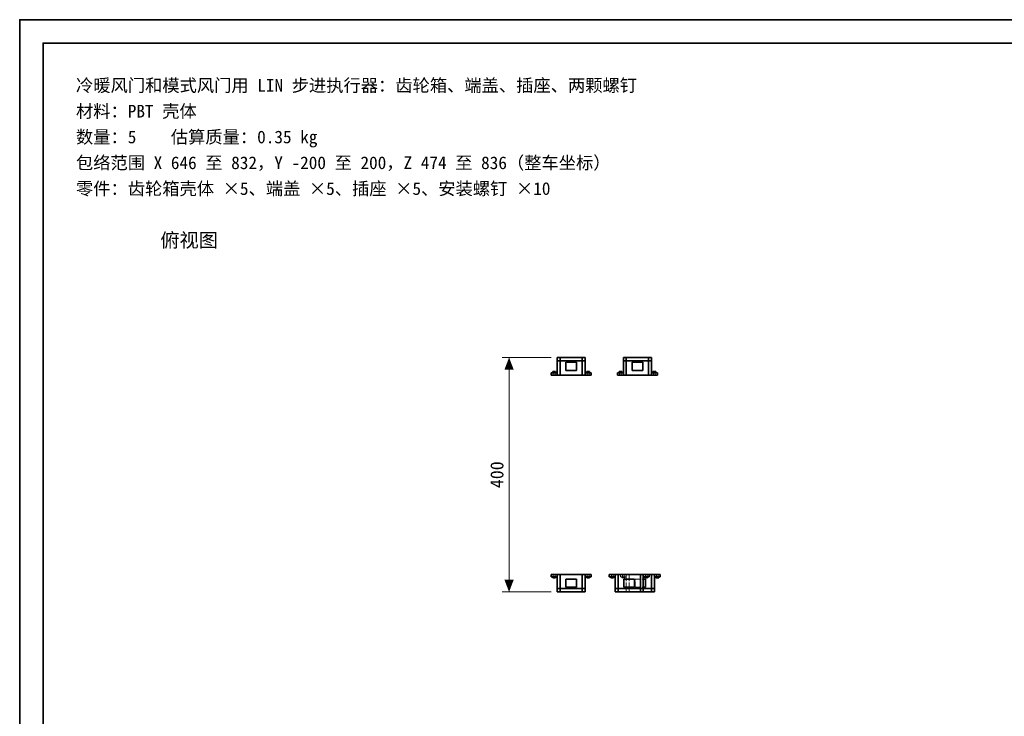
# Model space of a CAD drawing. Header units: millimetres. Extents: x 0 to 420, y 0 to 297.
# Tile 2 of 3: x 0 to 210, y 148 to 297. Entities that reach past the tile are written whole.
import ezdxf
from ezdxf.enums import TextEntityAlignment as Align

# ---------------------------------------------------------------- set-up
doc = ezdxf.new("R2010")
doc.units = ezdxf.units.MM
doc.linetypes.add('DASHED', pattern=[1.524, 1.27, -0.254])
for name, color, linetype, lineweight, true_color in [('DIM', 7, 'Continuous', 18, 0x1e5aa0), ('FRAME', 7, 'Continuous', 35, 0x3c3c3c), ('HIDDEN', 7, 'DASHED', 13, 0x969696), ('OUTLINE', 7, 'Continuous', 35, 0x141414), ('TEXT', 7, 'Continuous', 18, 0x141414)]:
    doc.layers.add(name, color=color, linetype=linetype, lineweight=lineweight, true_color=true_color)
doc.styles.add('ZH', font='simsun.ttc')

msp = doc.modelspace()

# ---------------------------------------------------------------- hatches: boundary and pattern name
at = {"layer": 'DIM'}
for points in [[(104.38, 225), (103.39, 222.4), (105.36, 222.4)], [(104.38, 175), (105.36, 177.6), (103.39, 177.6)]]:
    msp.add_hatch(color=7, dxfattribs=at).paths.add_polyline_path(points)

# ---------------------------------------------------------------- linework, layer by layer
for points in [[(113.38, 225), (102.88, 225)], [(104.38, 175), (104.38, 225)], [(113.38, 175), (102.88, 175)]]:
    msp.add_lwpolyline(points, dxfattribs=at)
at = {"layer": 'FRAME'}
for points in [[(0, 0), (420, 0), (420, 297), (0, 297)], [(5, 5), (415, 5), (415, 292), (5, 292)]]:
    msp.add_lwpolyline(points, close=True, dxfattribs=at)
at = {"layer": 'HIDDEN'}
for points in [[(114.62, 224.25), (114.62, 225)], [(114.62, 225), (114.73, 225), (114.83, 225), (114.94, 225), (115.04, 225), (115.15, 225), (115.25, 225)], [(115.25, 225), (120, 225)], [(115.25, 224.25), (115.25, 225)], [(120.62, 225), (120.52, 225), (120.42, 225), (120.31, 225), (120.21, 225), (120.1, 225), (120, 225)], [(120, 224.25), (120, 225)], [(120.62, 224.25), (120.62, 225)], [(128.75, 224.25), (128.75, 225)], [(128.75, 225), (128.85, 225), (128.96, 225), (129.06, 225), (129.17, 225), (129.27, 225), (129.38, 225)], [(129.38, 225), (134.12, 225)], [(129.38, 224.25), (129.38, 225)], [(134.75, 225), (134.65, 225), (134.54, 225), (134.44, 225), (134.33, 225), (134.23, 225), (134.12, 225)], [(134.12, 224.25), (134.12, 225)], [(134.75, 224.25), (134.75, 225)], [(114.62, 221.25), (114.62, 224.25)], [(115.25, 224.25), (115.15, 224.25), (115.04, 224.25), (114.94, 224.25), (114.83, 224.25), (114.73, 224.25), (114.62, 224.25)], [(120, 224.25), (115.25, 224.25)], [(115.25, 221.25), (115.25, 224.25)], [(116.5, 222.25), (116.5, 224)], [(116.5, 224), (118.75, 224)], [(118.75, 222.25), (118.75, 224)], [(120.62, 224.25), (120.52, 224.25), (120.42, 224.25), (120.31, 224.25), (120.21, 224.25), (120.1, 224.25), (120, 224.25)], [(120, 221.25), (120, 224.25)], [(120.62, 221.25), (120.62, 224.25)], [(128.75, 221.25), (128.75, 224.25)], [(129.38, 224.25), (129.27, 224.25), (129.17, 224.25), (129.06, 224.25), (128.96, 224.25), (128.85, 224.25), (128.75, 224.25)], [(134.12, 224.25), (129.38, 224.25)], [(129.38, 221.25), (129.38, 224.25)], [(130.62, 222.25), (130.62, 224)], [(130.62, 224), (132.88, 224)], [(132.88, 222.25), (132.88, 224)], [(134.75, 224.25), (134.65, 224.25), (134.54, 224.25), (134.44, 224.25), (134.33, 224.25), (134.23, 224.25), (134.12, 224.25)], [(134.12, 221.25), (134.12, 224.25)], [(134.75, 221.25), (134.75, 224.25)], [(113.38, 221.25), (113.38, 221.75)], [(113.38, 221.75), (114.62, 221.75)], [(113.38, 221.25), (114.62, 221.25)], [(114, 221.99), (113.7, 221.99)], [(113.7, 221.75), (113.7, 221.99)], [(113.7, 221.75), (114, 221.75)], [(114, 221.75), (113.7, 221.75)], [(114.19, 221.75), (114.12, 221.75), (114.06, 221.75), (114, 221.75), (113.94, 221.75), (113.88, 221.75), (113.81, 221.75)], [(113.81, 221.75), (113.84, 221.75), (113.88, 221.75), (113.91, 221.75), (113.94, 221.75), (113.97, 221.75), (114, 221.75)], [(113.81, 221.31), (113.81, 221.75)], [(114.19, 221.31), (114.12, 221.31), (114.06, 221.31), (114, 221.31), (113.94, 221.31), (113.88, 221.31), (113.81, 221.31)], [(113.81, 221.31), (113.84, 221.31), (113.88, 221.31), (113.91, 221.31), (113.94, 221.31), (113.97, 221.31), (114, 221.31)], [(114.3, 221.99), (114, 221.99)], [(114, 221.75), (114, 221.99)], [(114, 221.75), (114.3, 221.75)], [(114.3, 221.75), (114, 221.75)], [(114, 221.75), (114.03, 221.75), (114.06, 221.75), (114.09, 221.75), (114.12, 221.75), (114.16, 221.75), (114.19, 221.75)], [(114, 221.31), (114.03, 221.31), (114.06, 221.31), (114.09, 221.31), (114.12, 221.31), (114.16, 221.31), (114.19, 221.31)], [(114.19, 221.31), (114.19, 221.75)], [(114.3, 221.75), (114.3, 221.99)], [(114.62, 221.25), (114.62, 221.75)], [(114.62, 221.25), (114.62, 221.75)], [(114.62, 221.25), (114.73, 221.25), (114.83, 221.25), (114.94, 221.25), (115.04, 221.25), (115.15, 221.25), (115.25, 221.25)], [(115.25, 221.25), (120, 221.25)], [(116.5, 222.25), (118.75, 222.25)], [(120.62, 221.25), (120.52, 221.25), (120.42, 221.25), (120.31, 221.25), (120.21, 221.25), (120.1, 221.25), (120, 221.25)], [(120.62, 221.25), (120.62, 221.75)], [(120.62, 221.25), (120.62, 221.75)], [(120.62, 221.75), (121.88, 221.75)], [(120.62, 221.25), (121.88, 221.25)], [(121.25, 221.99), (120.95, 221.99)], [(120.95, 221.75), (120.95, 221.99)], [(120.95, 221.75), (121.25, 221.75)], [(121.25, 221.75), (120.95, 221.75)], [(121.44, 221.75), (121.38, 221.75), (121.31, 221.75), (121.25, 221.75), (121.19, 221.75), (121.12, 221.75), (121.06, 221.75)], [(121.06, 221.75), (121.09, 221.75), (121.12, 221.75), (121.16, 221.75), (121.19, 221.75), (121.22, 221.75), (121.25, 221.75)], [(121.06, 221.31), (121.06, 221.75)], [(121.44, 221.31), (121.38, 221.31), (121.31, 221.31), (121.25, 221.31), (121.19, 221.31), (121.12, 221.31), (121.06, 221.31)], [(121.06, 221.31), (121.09, 221.31), (121.12, 221.31), (121.16, 221.31), (121.19, 221.31), (121.22, 221.31), (121.25, 221.31)], [(121.55, 221.99), (121.25, 221.99)], [(121.25, 221.75), (121.25, 221.99)], [(121.25, 221.75), (121.55, 221.75)], [(121.55, 221.75), (121.25, 221.75)], [(121.25, 221.75), (121.28, 221.75), (121.31, 221.75), (121.34, 221.75), (121.38, 221.75), (121.41, 221.75), (121.44, 221.75)], [(121.25, 221.31), (121.28, 221.31), (121.31, 221.31), (121.34, 221.31), (121.38, 221.31), (121.41, 221.31), (121.44, 221.31)], [(121.44, 221.31), (121.44, 221.75)], [(121.55, 221.75), (121.55, 221.99)], [(121.88, 221.25), (121.88, 221.75)], [(127.5, 221.25), (127.5, 221.75)], [(127.5, 221.75), (128.75, 221.75)], [(127.5, 221.25), (128.75, 221.25)], [(128.12, 221.99), (127.83, 221.99)], [(127.83, 221.75), (127.83, 221.99)], [(127.83, 221.75), (128.12, 221.75)], [(128.12, 221.75), (127.83, 221.75)], [(128.31, 221.75), (128.25, 221.75), (128.19, 221.75), (128.12, 221.75), (128.06, 221.75), (128, 221.75), (127.94, 221.75)], [(127.94, 221.75), (127.97, 221.75), (128, 221.75), (128.03, 221.75), (128.06, 221.75), (128.09, 221.75), (128.12, 221.75)], [(127.94, 221.31), (127.94, 221.75)], [(128.31, 221.31), (128.25, 221.31), (128.19, 221.31), (128.12, 221.31), (128.06, 221.31), (128, 221.31), (127.94, 221.31)], [(127.94, 221.31), (127.97, 221.31), (128, 221.31), (128.03, 221.31), (128.06, 221.31), (128.09, 221.31), (128.12, 221.31)], [(128.43, 221.99), (128.12, 221.99)], [(128.12, 221.75), (128.12, 221.99)], [(128.12, 221.75), (128.43, 221.75)], [(128.43, 221.75), (128.12, 221.75)], [(128.12, 221.75), (128.16, 221.75), (128.19, 221.75), (128.22, 221.75), (128.25, 221.75), (128.28, 221.75), (128.31, 221.75)], [(128.12, 221.31), (128.16, 221.31), (128.19, 221.31), (128.22, 221.31), (128.25, 221.31), (128.28, 221.31), (128.31, 221.31)], [(128.31, 221.31), (128.31, 221.75)], [(128.43, 221.75), (128.43, 221.99)], [(128.75, 221.25), (128.75, 221.75)], [(128.75, 221.25), (128.75, 221.75)], [(128.75, 221.25), (128.85, 221.25), (128.96, 221.25), (129.06, 221.25), (129.17, 221.25), (129.27, 221.25), (129.38, 221.25)], [(129.38, 221.25), (134.12, 221.25)], [(130.62, 222.25), (132.88, 222.25)], [(134.75, 221.25), (134.65, 221.25), (134.54, 221.25), (134.44, 221.25), (134.33, 221.25), (134.23, 221.25), (134.12, 221.25)], [(134.75, 221.25), (134.75, 221.75)], [(134.75, 221.25), (134.75, 221.75)], [(134.75, 221.75), (136, 221.75)], [(134.75, 221.25), (136, 221.25)], [(135.38, 221.99), (135.07, 221.99)], [(135.07, 221.75), (135.07, 221.99)], [(135.07, 221.75), (135.38, 221.75)], [(135.38, 221.75), (135.07, 221.75)], [(135.56, 221.75), (135.5, 221.75), (135.44, 221.75), (135.38, 221.75), (135.31, 221.75), (135.25, 221.75), (135.19, 221.75)], [(135.19, 221.75), (135.22, 221.75), (135.25, 221.75), (135.28, 221.75), (135.31, 221.75), (135.34, 221.75), (135.38, 221.75)], [(135.19, 221.31), (135.19, 221.75)], [(135.56, 221.31), (135.5, 221.31), (135.44, 221.31), (135.38, 221.31), (135.31, 221.31), (135.25, 221.31), (135.19, 221.31)], [(135.19, 221.31), (135.22, 221.31), (135.25, 221.31), (135.28, 221.31), (135.31, 221.31), (135.34, 221.31), (135.38, 221.31)], [(135.68, 221.99), (135.38, 221.99)], [(135.38, 221.75), (135.38, 221.99)], [(135.38, 221.75), (135.68, 221.75)], [(135.68, 221.75), (135.38, 221.75)], [(135.38, 221.75), (135.41, 221.75), (135.44, 221.75), (135.47, 221.75), (135.5, 221.75), (135.53, 221.75), (135.56, 221.75)], [(135.38, 221.31), (135.41, 221.31), (135.44, 221.31), (135.47, 221.31), (135.5, 221.31), (135.53, 221.31), (135.56, 221.31)], [(135.56, 221.31), (135.56, 221.75)], [(135.68, 221.75), (135.68, 221.99)], [(136, 221.25), (136, 221.75)], [(113.38, 178.75), (114.62, 178.75)], [(113.38, 178.25), (113.38, 178.75)], [(114.19, 178.69), (114.12, 178.69), (114.06, 178.69), (114, 178.69), (113.94, 178.69), (113.88, 178.69), (113.81, 178.69)], [(113.81, 178.69), (113.84, 178.69), (113.88, 178.69), (113.91, 178.69), (113.94, 178.69), (113.97, 178.69), (114, 178.69)], [(113.81, 178.69), (113.81, 178.25)], [(114, 178.69), (114.03, 178.69), (114.06, 178.69), (114.09, 178.69), (114.12, 178.69), (114.16, 178.69), (114.19, 178.69)], [(114.19, 178.69), (114.19, 178.25)], [(114.62, 178.25), (114.62, 178.75)], [(114.62, 178.25), (114.62, 178.75)], [(114.62, 175.75), (114.62, 178.75)], [(114.62, 178.75), (114.73, 178.75), (114.83, 178.75), (114.94, 178.75), (115.04, 178.75), (115.15, 178.75), (115.25, 178.75)], [(115.25, 178.75), (120, 178.75)], [(115.25, 175.75), (115.25, 178.75)], [(120.62, 178.75), (120.52, 178.75), (120.42, 178.75), (120.31, 178.75), (120.21, 178.75), (120.1, 178.75), (120, 178.75)], [(120, 175.75), (120, 178.75)], [(120.62, 178.75), (121.88, 178.75)], [(120.62, 175.75), (120.62, 178.75)], [(120.62, 178.25), (120.62, 178.75)], [(120.62, 178.25), (120.62, 178.75)], [(121.44, 178.69), (121.38, 178.69), (121.31, 178.69), (121.25, 178.69), (121.19, 178.69), (121.12, 178.69), (121.06, 178.69)], [(121.06, 178.69), (121.09, 178.69), (121.12, 178.69), (121.16, 178.69), (121.19, 178.69), (121.22, 178.69), (121.25, 178.69)], [(121.06, 178.69), (121.06, 178.25)], [(121.25, 178.69), (121.28, 178.69), (121.31, 178.69), (121.34, 178.69), (121.38, 178.69), (121.41, 178.69), (121.44, 178.69)], [(121.44, 178.69), (121.44, 178.25)], [(121.88, 178.25), (121.88, 178.75)], [(125.75, 178.75), (127, 178.75)], [(125.75, 178.25), (125.75, 178.75)], [(126.56, 178.69), (126.5, 178.69), (126.44, 178.69), (126.38, 178.69), (126.31, 178.69), (126.25, 178.69), (126.19, 178.69)], [(126.19, 178.69), (126.22, 178.69), (126.25, 178.69), (126.28, 178.69), (126.31, 178.69), (126.34, 178.69), (126.38, 178.69)], [(126.19, 178.69), (126.19, 178.25)], [(126.38, 178.69), (126.41, 178.69), (126.44, 178.69), (126.47, 178.69), (126.5, 178.69), (126.53, 178.69), (126.56, 178.69)], [(126.56, 178.69), (126.56, 178.25)], [(127, 178.25), (127, 178.75)], [(127, 178.25), (127, 178.75)], [(127, 175.75), (127, 178.75)], [(127, 178.75), (127.1, 178.75), (127.21, 178.75), (127.31, 178.75), (127.42, 178.75), (127.52, 178.75), (127.62, 178.75)], [(127.62, 178.75), (132.38, 178.75)], [(127.62, 175.75), (127.62, 178.75)], [(128.12, 178.75), (129.38, 178.75)], [(128.12, 178.75), (129.38, 178.75)], [(128.12, 178.25), (128.12, 178.75)], [(128.12, 178.25), (128.12, 178.75)], [(128.94, 178.69), (128.88, 178.69), (128.81, 178.69), (128.75, 178.69), (128.69, 178.69), (128.62, 178.69), (128.56, 178.69)], [(128.56, 178.69), (128.59, 178.69), (128.62, 178.69), (128.66, 178.69), (128.69, 178.69), (128.72, 178.69), (128.75, 178.69)], [(128.56, 178.69), (128.56, 178.25)], [(128.75, 178.69), (128.78, 178.69), (128.81, 178.69), (128.84, 178.69), (128.88, 178.69), (128.91, 178.69), (128.94, 178.69)], [(128.94, 178.69), (128.94, 178.25)], [(129.38, 175.75), (129.38, 178.75)], [(129.38, 178.25), (129.38, 178.75)], [(129.38, 178.25), (129.38, 178.75)], [(129.38, 175.75), (129.38, 178.75)], [(129.38, 178.75), (129.48, 178.75), (129.58, 178.75), (129.69, 178.75), (129.79, 178.75), (129.9, 178.75), (130, 178.75)], [(129.38, 178.75), (129.48, 178.75), (129.58, 178.75), (129.69, 178.75), (129.79, 178.75), (129.9, 178.75), (130, 178.75)], [(130, 178.75), (134.75, 178.75)], [(130, 178.75), (134.25, 178.75)], [(130, 175.75), (130, 178.75)], [(130, 175.75), (130, 178.75)], [(133, 178.75), (132.9, 178.75), (132.79, 178.75), (132.69, 178.75), (132.58, 178.75), (132.48, 178.75), (132.38, 178.75)], [(132.38, 175.75), (132.38, 178.75)], [(133, 178.75), (134.25, 178.75)], [(133, 175.75), (133, 178.75)], [(133, 178.25), (133, 178.75)], [(133, 178.25), (133, 178.75)], [(133.81, 178.69), (133.75, 178.69), (133.69, 178.69), (133.62, 178.69), (133.56, 178.69), (133.5, 178.69), (133.44, 178.69)], [(133.44, 178.69), (133.47, 178.69), (133.5, 178.69), (133.53, 178.69), (133.56, 178.69), (133.59, 178.69), (133.62, 178.69)], [(133.44, 178.69), (133.44, 178.25)], [(133.62, 178.69), (133.66, 178.69), (133.69, 178.69), (133.72, 178.69), (133.75, 178.69), (133.78, 178.69), (133.81, 178.69)], [(133.81, 178.69), (133.81, 178.25)], [(134.25, 178.25), (134.25, 178.75)], [(135.38, 178.75), (135.27, 178.75), (135.17, 178.75), (135.06, 178.75), (134.96, 178.75), (134.85, 178.75), (134.75, 178.75)], [(134.75, 175.75), (134.75, 178.75)], [(135.38, 178.75), (136.62, 178.75)], [(135.38, 175.75), (135.38, 178.75)], [(135.38, 178.25), (135.38, 178.75)], [(135.38, 178.25), (135.38, 178.75)], [(136.19, 178.69), (136.12, 178.69), (136.06, 178.69), (136, 178.69), (135.94, 178.69), (135.88, 178.69), (135.81, 178.69)], [(135.81, 178.69), (135.84, 178.69), (135.88, 178.69), (135.91, 178.69), (135.94, 178.69), (135.97, 178.69), (136, 178.69)], [(135.81, 178.69), (135.81, 178.25)], [(136, 178.69), (136.03, 178.69), (136.06, 178.69), (136.09, 178.69), (136.12, 178.69), (136.16, 178.69), (136.19, 178.69)], [(136.19, 178.69), (136.19, 178.25)], [(136.62, 178.25), (136.62, 178.75)], [(113.38, 178.25), (114.62, 178.25)], [(113.7, 178.25), (113.7, 178.01)], [(113.7, 178.25), (114, 178.25)], [(114, 178.25), (113.7, 178.25)], [(113.7, 178.01), (114, 178.01)], [(114.19, 178.25), (114.12, 178.25), (114.06, 178.25), (114, 178.25), (113.94, 178.25), (113.88, 178.25), (113.81, 178.25)], [(113.81, 178.25), (113.84, 178.25), (113.88, 178.25), (113.91, 178.25), (113.94, 178.25), (113.97, 178.25), (114, 178.25)], [(114, 178.25), (114, 178.01)], [(114, 178.25), (114.3, 178.25)], [(114.3, 178.25), (114, 178.25)], [(114, 178.25), (114.03, 178.25), (114.06, 178.25), (114.09, 178.25), (114.12, 178.25), (114.16, 178.25), (114.19, 178.25)], [(114, 178.01), (114.3, 178.01)], [(114.3, 178.25), (114.3, 178.01)], [(116.5, 176), (116.5, 177.75)], [(116.5, 177.75), (118.75, 177.75)], [(118.75, 176), (118.75, 177.75)], [(120.62, 178.25), (121.88, 178.25)], [(120.95, 178.25), (120.95, 178.01)], [(120.95, 178.25), (121.25, 178.25)], [(121.25, 178.25), (120.95, 178.25)], [(120.95, 178.01), (121.25, 178.01)], [(121.44, 178.25), (121.38, 178.25), (121.31, 178.25), (121.25, 178.25), (121.19, 178.25), (121.12, 178.25), (121.06, 178.25)], [(121.06, 178.25), (121.09, 178.25), (121.12, 178.25), (121.16, 178.25), (121.19, 178.25), (121.22, 178.25), (121.25, 178.25)], [(121.25, 178.25), (121.25, 178.01)], [(121.25, 178.25), (121.55, 178.25)], [(121.55, 178.25), (121.25, 178.25)], [(121.25, 178.25), (121.28, 178.25), (121.31, 178.25), (121.34, 178.25), (121.38, 178.25), (121.41, 178.25), (121.44, 178.25)], [(121.25, 178.01), (121.55, 178.01)], [(121.55, 178.25), (121.55, 178.01)], [(125.75, 178.25), (127, 178.25)], [(126.08, 178.25), (126.08, 178.01)], [(126.08, 178.25), (126.38, 178.25)], [(126.38, 178.25), (126.08, 178.25)], [(126.08, 178.01), (126.38, 178.01)], [(126.56, 178.25), (126.5, 178.25), (126.44, 178.25), (126.38, 178.25), (126.31, 178.25), (126.25, 178.25), (126.19, 178.25)], [(126.19, 178.25), (126.22, 178.25), (126.25, 178.25), (126.28, 178.25), (126.31, 178.25), (126.34, 178.25), (126.38, 178.25)], [(126.38, 178.25), (126.38, 178.01)], [(126.38, 178.25), (126.67, 178.25)], [(126.67, 178.25), (126.38, 178.25)], [(126.38, 178.25), (126.41, 178.25), (126.44, 178.25), (126.47, 178.25), (126.5, 178.25), (126.53, 178.25), (126.56, 178.25)], [(126.38, 178.01), (126.67, 178.01)], [(126.67, 178.25), (126.67, 178.01)], [(128.12, 178.25), (129.38, 178.25)], [(128.12, 178.25), (129.38, 178.25)], [(128.45, 178.25), (128.45, 178.01)], [(128.45, 178.25), (128.75, 178.25)], [(128.75, 178.25), (128.45, 178.25)], [(128.45, 178.25), (128.45, 178.01)], [(128.45, 178.01), (128.75, 178.01)], [(128.75, 178.01), (128.45, 178.01)], [(128.94, 178.25), (128.88, 178.25), (128.81, 178.25), (128.75, 178.25), (128.69, 178.25), (128.62, 178.25), (128.56, 178.25)], [(128.56, 178.25), (128.59, 178.25), (128.62, 178.25), (128.66, 178.25), (128.69, 178.25), (128.72, 178.25), (128.75, 178.25)], [(128.75, 178.25), (128.75, 178.01)], [(128.75, 178.25), (129.05, 178.25)], [(129.05, 178.25), (128.75, 178.25)], [(128.75, 178.25), (128.78, 178.25), (128.81, 178.25), (128.84, 178.25), (128.88, 178.25), (128.91, 178.25), (128.94, 178.25)], [(128.75, 178.25), (128.75, 178.01)], [(128.75, 178.01), (129.05, 178.01)], [(129.05, 178.01), (128.75, 178.01)], [(128.88, 176), (128.88, 177.75)], [(128.88, 177.75), (131.12, 177.75)], [(129.05, 178.25), (129.05, 178.01)], [(129.05, 178.25), (129.05, 178.01)], [(131.12, 176), (131.12, 177.75)], [(131.25, 176), (131.25, 177.75)], [(131.25, 176), (131.25, 177.75)], [(131.25, 177.75), (133.5, 177.75)], [(131.25, 177.75), (133, 177.75)], [(133, 178.25), (134.25, 178.25)], [(133.32, 178.25), (133.32, 178.01)], [(133.32, 178.25), (133.62, 178.25)], [(133.62, 178.25), (133.32, 178.25)], [(133.32, 178.01), (133.62, 178.01)], [(133.81, 178.25), (133.75, 178.25), (133.69, 178.25), (133.62, 178.25), (133.56, 178.25), (133.5, 178.25), (133.44, 178.25)], [(133.44, 178.25), (133.47, 178.25), (133.5, 178.25), (133.53, 178.25), (133.56, 178.25), (133.59, 178.25), (133.62, 178.25)], [(133.5, 176), (133.5, 177.75)], [(133.62, 178.25), (133.62, 178.01)], [(133.62, 178.25), (133.93, 178.25)], [(133.93, 178.25), (133.62, 178.25)], [(133.62, 178.25), (133.66, 178.25), (133.69, 178.25), (133.72, 178.25), (133.75, 178.25), (133.78, 178.25), (133.81, 178.25)], [(133.62, 178.01), (133.93, 178.01)], [(133.93, 178.25), (133.93, 178.01)], [(135.38, 178.25), (136.62, 178.25)], [(135.7, 178.25), (135.7, 178.01)], [(135.7, 178.25), (136, 178.25)], [(136, 178.25), (135.7, 178.25)], [(135.7, 178.01), (136, 178.01)], [(136.19, 178.25), (136.12, 178.25), (136.06, 178.25), (136, 178.25), (135.94, 178.25), (135.88, 178.25), (135.81, 178.25)], [(135.81, 178.25), (135.84, 178.25), (135.88, 178.25), (135.91, 178.25), (135.94, 178.25), (135.97, 178.25), (136, 178.25)], [(136, 178.25), (136, 178.01)], [(136, 178.25), (136.3, 178.25)], [(136.3, 178.25), (136, 178.25)], [(136, 178.25), (136.03, 178.25), (136.06, 178.25), (136.09, 178.25), (136.12, 178.25), (136.16, 178.25), (136.19, 178.25)], [(136, 178.01), (136.3, 178.01)], [(136.3, 178.25), (136.3, 178.01)], [(115.25, 175.75), (115.15, 175.75), (115.04, 175.75), (114.94, 175.75), (114.83, 175.75), (114.73, 175.75), (114.62, 175.75)], [(114.62, 175), (114.62, 175.75)], [(114.62, 175), (114.73, 175), (114.83, 175), (114.94, 175), (115.04, 175), (115.15, 175), (115.25, 175)], [(120, 175.75), (115.25, 175.75)], [(115.25, 175), (115.25, 175.75)], [(115.25, 175), (120, 175)], [(116.5, 176), (118.75, 176)], [(120.62, 175.75), (120.52, 175.75), (120.42, 175.75), (120.31, 175.75), (120.21, 175.75), (120.1, 175.75), (120, 175.75)], [(120, 175), (120, 175.75)], [(120.62, 175), (120.52, 175), (120.42, 175), (120.31, 175), (120.21, 175), (120.1, 175), (120, 175)], [(120.62, 175), (120.62, 175.75)], [(127.62, 175.75), (127.52, 175.75), (127.42, 175.75), (127.31, 175.75), (127.21, 175.75), (127.1, 175.75), (127, 175.75)], [(127, 175), (127, 175.75)], [(127, 175), (127.1, 175), (127.21, 175), (127.31, 175), (127.42, 175), (127.52, 175), (127.62, 175)], [(132.38, 175.75), (127.62, 175.75)], [(127.62, 175), (127.62, 175.75)], [(127.62, 175), (132.38, 175)], [(128.88, 176), (131.12, 176)], [(130, 175.75), (129.9, 175.75), (129.79, 175.75), (129.69, 175.75), (129.58, 175.75), (129.48, 175.75), (129.38, 175.75)], [(129.38, 175.75), (129.48, 175.75), (129.58, 175.75), (129.69, 175.75), (129.79, 175.75), (129.9, 175.75), (130, 175.75)], [(129.38, 175), (129.38, 175.75)], [(129.38, 175), (129.38, 175.75)], [(129.38, 175), (129.48, 175), (129.58, 175), (129.69, 175), (129.79, 175), (129.9, 175), (130, 175)], [(129.38, 175), (129.48, 175), (129.58, 175), (129.69, 175), (129.79, 175), (129.9, 175), (130, 175)], [(134.75, 175.75), (130, 175.75)], [(133, 175.75), (130, 175.75)], [(130, 175), (130, 175.75)], [(130, 175), (130, 175.75)], [(130, 175), (134.75, 175)], [(130, 175), (133, 175)], [(131.25, 176), (133.5, 176)], [(131.25, 176), (133, 176)], [(133, 175.75), (132.9, 175.75), (132.79, 175.75), (132.69, 175.75), (132.58, 175.75), (132.48, 175.75), (132.38, 175.75)], [(132.38, 175), (132.38, 175.75)], [(133, 175), (132.9, 175), (132.79, 175), (132.69, 175), (132.58, 175), (132.48, 175), (132.38, 175)], [(133, 175), (133, 175.75)], [(135.38, 175.75), (135.27, 175.75), (135.17, 175.75), (135.06, 175.75), (134.96, 175.75), (134.85, 175.75), (134.75, 175.75)], [(134.75, 175), (134.75, 175.75)], [(135.38, 175), (135.27, 175), (135.17, 175), (135.06, 175), (134.96, 175), (134.85, 175), (134.75, 175)], [(135.38, 175), (135.38, 175.75)]]:
    msp.add_lwpolyline(points, dxfattribs=at)
at = {"layer": 'OUTLINE'}
for points in [[(114.62, 224.25), (114.62, 225)], [(114.62, 225), (114.73, 225), (114.83, 225), (114.94, 225), (115.04, 225), (115.15, 225), (115.25, 225)], [(115.25, 225), (120, 225)], [(115.25, 224.25), (115.25, 225)], [(120.62, 225), (120.52, 225), (120.42, 225), (120.31, 225), (120.21, 225), (120.1, 225), (120, 225)], [(120, 224.25), (120, 225)], [(120.62, 224.25), (120.62, 225)], [(128.75, 224.25), (128.75, 225)], [(128.75, 225), (128.85, 225), (128.96, 225), (129.06, 225), (129.17, 225), (129.27, 225), (129.38, 225)], [(129.38, 225), (134.12, 225)], [(129.38, 224.25), (129.38, 225)], [(134.75, 225), (134.65, 225), (134.54, 225), (134.44, 225), (134.33, 225), (134.23, 225), (134.12, 225)], [(134.12, 224.25), (134.12, 225)], [(134.75, 224.25), (134.75, 225)], [(114.62, 221.25), (114.62, 224.25)], [(114.62, 224.25), (114.73, 224.25), (114.83, 224.25), (114.94, 224.25), (115.04, 224.25), (115.15, 224.25), (115.25, 224.25)], [(120, 224.25), (115.25, 224.25)], [(115.25, 221.25), (115.25, 224.25)], [(116.5, 222.25), (116.5, 224)], [(116.5, 224), (118.75, 224)], [(118.75, 222.25), (118.75, 224)], [(120, 224.25), (120.1, 224.25), (120.21, 224.25), (120.31, 224.25), (120.42, 224.25), (120.52, 224.25), (120.62, 224.25)], [(120, 221.25), (120, 224.25)], [(120.62, 221.25), (120.62, 224.25)], [(128.75, 221.25), (128.75, 224.25)], [(128.75, 224.25), (128.85, 224.25), (128.96, 224.25), (129.06, 224.25), (129.17, 224.25), (129.27, 224.25), (129.38, 224.25)], [(134.12, 224.25), (129.38, 224.25)], [(129.38, 221.25), (129.38, 224.25)], [(130.62, 222.25), (130.62, 224)], [(130.62, 224), (132.88, 224)], [(132.88, 222.25), (132.88, 224)], [(134.12, 224.25), (134.23, 224.25), (134.33, 224.25), (134.44, 224.25), (134.54, 224.25), (134.65, 224.25), (134.75, 224.25)], [(134.12, 221.25), (134.12, 224.25)], [(134.75, 221.25), (134.75, 224.25)], [(113.38, 221.75), (114.62, 221.75)], [(113.38, 221.25), (113.38, 221.75)], [(113.38, 221.25), (114.62, 221.25)], [(113.7, 221.75), (113.7, 221.99)], [(113.7, 221.99), (114, 221.99)], [(114, 221.75), (114, 221.99)], [(114, 221.99), (114.3, 221.99)], [(114.3, 221.75), (114.3, 221.99)], [(114.62, 221.25), (114.73, 221.25), (114.83, 221.25), (114.94, 221.25), (115.04, 221.25), (115.15, 221.25), (115.25, 221.25)], [(115.25, 221.25), (120, 221.25)], [(116.5, 222.25), (118.75, 222.25)], [(120.62, 221.25), (120.52, 221.25), (120.42, 221.25), (120.31, 221.25), (120.21, 221.25), (120.1, 221.25), (120, 221.25)], [(120.62, 221.75), (121.88, 221.75)], [(120.62, 221.25), (121.88, 221.25)], [(120.95, 221.75), (120.95, 221.99)], [(120.95, 221.99), (121.25, 221.99)], [(121.25, 221.75), (121.25, 221.99)], [(121.25, 221.99), (121.55, 221.99)], [(121.55, 221.75), (121.55, 221.99)], [(121.88, 221.25), (121.88, 221.75)], [(127.5, 221.75), (128.75, 221.75)], [(127.5, 221.25), (127.5, 221.75)], [(127.5, 221.25), (128.75, 221.25)], [(127.83, 221.75), (127.83, 221.99)], [(127.83, 221.99), (128.12, 221.99)], [(128.12, 221.75), (128.12, 221.99)], [(128.12, 221.99), (128.43, 221.99)], [(128.43, 221.75), (128.43, 221.99)], [(128.75, 221.25), (128.85, 221.25), (128.96, 221.25), (129.06, 221.25), (129.17, 221.25), (129.27, 221.25), (129.38, 221.25)], [(129.38, 221.25), (134.12, 221.25)], [(130.62, 222.25), (132.88, 222.25)], [(134.75, 221.25), (134.65, 221.25), (134.54, 221.25), (134.44, 221.25), (134.33, 221.25), (134.23, 221.25), (134.12, 221.25)], [(134.75, 221.75), (136, 221.75)], [(134.75, 221.25), (136, 221.25)], [(135.07, 221.75), (135.07, 221.99)], [(135.07, 221.99), (135.38, 221.99)], [(135.38, 221.75), (135.38, 221.99)], [(135.38, 221.99), (135.68, 221.99)], [(135.68, 221.75), (135.68, 221.99)], [(136, 221.25), (136, 221.75)], [(113.38, 178.75), (114.62, 178.75)], [(113.38, 178.25), (113.38, 178.75)], [(114.62, 175.75), (114.62, 178.75)], [(114.62, 178.75), (114.73, 178.75), (114.83, 178.75), (114.94, 178.75), (115.04, 178.75), (115.15, 178.75), (115.25, 178.75)], [(115.25, 178.75), (120, 178.75)], [(115.25, 175.75), (115.25, 178.75)], [(120.62, 178.75), (120.52, 178.75), (120.42, 178.75), (120.31, 178.75), (120.21, 178.75), (120.1, 178.75), (120, 178.75)], [(120, 175.75), (120, 178.75)], [(120.62, 178.75), (121.88, 178.75)], [(120.62, 175.75), (120.62, 178.75)], [(121.88, 178.25), (121.88, 178.75)], [(125.75, 178.75), (127, 178.75)], [(125.75, 178.25), (125.75, 178.75)], [(127, 175.75), (127, 178.75)], [(127, 178.75), (127.1, 178.75), (127.21, 178.75), (127.31, 178.75), (127.42, 178.75), (127.52, 178.75), (127.62, 178.75)], [(127.62, 178.75), (132.38, 178.75)], [(127.62, 175.75), (127.62, 178.75)], [(133, 178.75), (132.9, 178.75), (132.79, 178.75), (132.69, 178.75), (132.58, 178.75), (132.48, 178.75), (132.38, 178.75)], [(132.38, 175.75), (132.38, 178.75)], [(133, 178.75), (134.25, 178.75)], [(133, 175.75), (133, 178.75)], [(134.25, 178.25), (134.25, 178.75)], [(134.25, 178.75), (134.75, 178.75)], [(135.38, 178.75), (135.27, 178.75), (135.17, 178.75), (135.06, 178.75), (134.96, 178.75), (134.85, 178.75), (134.75, 178.75)], [(134.75, 175.75), (134.75, 178.75)], [(135.38, 178.75), (136.62, 178.75)], [(135.38, 175.75), (135.38, 178.75)], [(136.62, 178.25), (136.62, 178.75)], [(113.38, 178.25), (114.62, 178.25)], [(113.7, 178.25), (113.7, 178.01)], [(114, 178.01), (113.7, 178.01)], [(114, 178.25), (114, 178.01)], [(114.3, 178.01), (114, 178.01)], [(114.3, 178.25), (114.3, 178.01)], [(116.5, 176), (116.5, 177.75)], [(116.5, 177.75), (118.75, 177.75)], [(118.75, 176), (118.75, 177.75)], [(120.62, 178.25), (121.88, 178.25)], [(120.95, 178.25), (120.95, 178.01)], [(121.25, 178.01), (120.95, 178.01)], [(121.25, 178.25), (121.25, 178.01)], [(121.55, 178.01), (121.25, 178.01)], [(121.55, 178.25), (121.55, 178.01)], [(125.75, 178.25), (127, 178.25)], [(126.08, 178.25), (126.08, 178.01)], [(126.38, 178.01), (126.08, 178.01)], [(126.38, 178.25), (126.38, 178.01)], [(126.67, 178.01), (126.38, 178.01)], [(126.67, 178.25), (126.67, 178.01)], [(128.88, 176), (128.88, 177.75)], [(128.88, 177.75), (131.12, 177.75)], [(131.12, 176), (131.12, 177.75)], [(133, 178.25), (134.25, 178.25)], [(133, 177.75), (133.5, 177.75)], [(133.32, 178.25), (133.32, 178.01)], [(133.62, 178.01), (133.32, 178.01)], [(133.5, 176), (133.5, 177.75)], [(133.62, 178.25), (133.62, 178.01)], [(133.93, 178.01), (133.62, 178.01)], [(133.93, 178.25), (133.93, 178.01)], [(135.38, 178.25), (136.62, 178.25)], [(135.7, 178.25), (135.7, 178.01)], [(136, 178.01), (135.7, 178.01)], [(136, 178.25), (136, 178.01)], [(136.3, 178.01), (136, 178.01)], [(136.3, 178.25), (136.3, 178.01)], [(114.62, 175.75), (114.73, 175.75), (114.83, 175.75), (114.94, 175.75), (115.04, 175.75), (115.15, 175.75), (115.25, 175.75)], [(114.62, 175), (114.62, 175.75)], [(114.62, 175), (114.73, 175), (114.83, 175), (114.94, 175), (115.04, 175), (115.15, 175), (115.25, 175)], [(120, 175.75), (115.25, 175.75)], [(115.25, 175), (115.25, 175.75)], [(115.25, 175), (120, 175)], [(116.5, 176), (118.75, 176)], [(120, 175.75), (120.1, 175.75), (120.21, 175.75), (120.31, 175.75), (120.42, 175.75), (120.52, 175.75), (120.62, 175.75)], [(120, 175), (120, 175.75)], [(120.62, 175), (120.52, 175), (120.42, 175), (120.31, 175), (120.21, 175), (120.1, 175), (120, 175)], [(120.62, 175), (120.62, 175.75)], [(127, 175.75), (127.1, 175.75), (127.21, 175.75), (127.31, 175.75), (127.42, 175.75), (127.52, 175.75), (127.62, 175.75)], [(127, 175), (127, 175.75)], [(127, 175), (127.1, 175), (127.21, 175), (127.31, 175), (127.42, 175), (127.52, 175), (127.62, 175)], [(132.38, 175.75), (127.62, 175.75)], [(127.62, 175), (127.62, 175.75)], [(127.62, 175), (132.38, 175)], [(128.88, 176), (131.12, 176)], [(132.38, 175.75), (132.48, 175.75), (132.58, 175.75), (132.69, 175.75), (132.79, 175.75), (132.9, 175.75), (133, 175.75)], [(132.38, 175), (132.38, 175.75)], [(133, 175), (132.9, 175), (132.79, 175), (132.69, 175), (132.58, 175), (132.48, 175), (132.38, 175)], [(133, 176), (133.5, 176)], [(134.75, 175.75), (133, 175.75)], [(133, 175), (133, 175.75)], [(133, 175), (134.75, 175)], [(134.75, 175.75), (134.85, 175.75), (134.96, 175.75), (135.06, 175.75), (135.17, 175.75), (135.27, 175.75), (135.38, 175.75)], [(134.75, 175), (134.75, 175.75)], [(135.38, 175), (135.27, 175), (135.17, 175), (135.06, 175), (134.96, 175), (134.85, 175), (134.75, 175)], [(135.38, 175), (135.38, 175.75)]]:
    msp.add_lwpolyline(points, dxfattribs=at)

# ---------------------------------------------------------------- texts
at = {"layer": 'DIM', "style": 'ZH'}
msp.add_text('400', height=2.8, rotation=90, dxfattribs=at).set_placement((101.78, 200), align=Align.MIDDLE_CENTER)
at = {"layer": 'TEXT', "style": 'ZH'}
for s, height, p in [('冷暖风门和模式风门用 LIN 步进执行器：齿轮箱、端盖、插座、两颗螺钉', 2.7, (12, 283)), ('材料：PBT 壳体', 2.7, (12, 277.5)), ('数量：5    估算质量：0.35 kg', 2.7, (12, 272)), ('包络范围 X 646 至 832，Y -200 至 200，Z 474 至 836（整车坐标）', 2.7, (12, 266.5)), ('零件：齿轮箱壳体 ×5、端盖 ×5、插座 ×5、安装螺钉 ×10', 2.7, (12, 261)), ('俯视图', 3, (30, 250))]:
    msp.add_text(s, height=height, dxfattribs=at).set_placement(p, align=Align.MIDDLE_LEFT)

doc.saveas('drawing.dxf')
